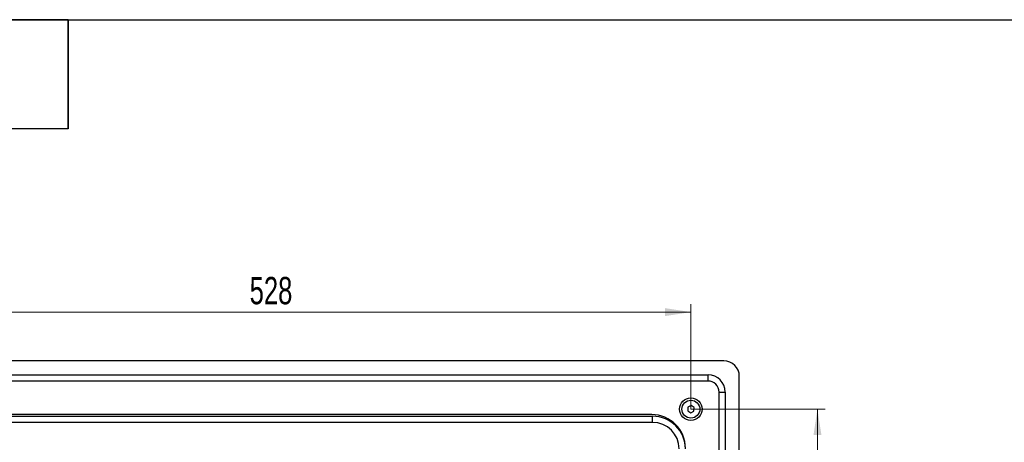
# Model space of a CAD drawing. Header units: millimetres. Extents: x 8 to 415, y 1 to 292.
# Tile 9 of 10: x 84 to 210, y 238 to 292. Entities that reach past the tile are written whole.
import ezdxf

# ---------------------------------------------------------------- set-up
doc = ezdxf.new("R2010")
doc.units = ezdxf.units.MM
doc.styles.add('SLDTEXTSTYLE1', font='TXT', dxfattribs={"width": 0.7})
doc.dimstyles.new('SLDDIMSTYLE0', dxfattribs={"dimtxt": 3.5, "dimasz": 3.302, "dimexe": 0, "dimexo": 0.0625, "dimgap": 0.875, "dimtad": 2, "dimlfac": 5, "dimrnd": 1e-09, "dimzin": 12, "dimdsep": 46, "dimtxsty": 'SLDTEXTSTYLE1', "dimsah": 1, "dimcen": 0.09, "dimadec": 0, "dimazin": 3, "dimtfac": 1, "dimtdec": 3, "dimtofl": 0, "dimtmove": 0, "dimatfit": 3, "dimfxl": 0, "dimfrac": 2, "dimtolj": 1, "dimtzin": 12, "dimarcsym": 0})

# ---------------------------------------------------------------- blocks, each defined once
blk = doc.blocks.new('_D_1')
at = {"color": 7, "linetype": 'Continuous', "lineweight": 0}
for p, q in [((64.08, 242.09), (64.08, 255.53)), ((169.68, 242.09), (169.68, 255.53)), ((64.08, 254.53), (169.68, 254.53))]:
    blk.add_line(p, q, dxfattribs=at)
at = {"color": 7, "linetype": 'Continuous', "lineweight": 18}
for points in [[(64.08, 254.53), (67.39, 254.02), (67.39, 255.04)], [(169.68, 254.53), (166.38, 255.04), (166.38, 254.02)]]:
    blk.add_solid(points, dxfattribs=at)
at = {"color": 7, "linetype": 'Continuous', "lineweight": 18, "insert": (113.21, 259.04), "char_height": 3.5, "attachment_point": 1, "style": 'SLDTEXTSTYLE1'}
blk.add_mtext('528', dxfattribs=at)
blk = doc.blocks.new('_D_2')
at = {"color": 7, "linetype": 'Continuous', "lineweight": 0}
for p, q in [((169.68, 242.09), (186.88, 242.09)), ((185.88, 242.09), (185.88, 136.49)), ((169.68, 136.49), (186.88, 136.49))]:
    blk.add_line(p, q, dxfattribs=at)
at = {"color": 7, "linetype": 'Continuous', "lineweight": 18}
for points in [[(185.88, 242.09), (185.38, 238.79), (186.39, 238.79)], [(185.88, 136.49), (186.39, 139.8), (185.38, 139.8)]]:
    blk.add_solid(points, dxfattribs=at)
at = {"color": 7, "linetype": 'Continuous', "lineweight": 18, "insert": (181.37, 185.62), "char_height": 3.5, "attachment_point": 1, "rotation": 90, "style": 'SLDTEXTSTYLE1'}
blk.add_mtext('528', dxfattribs=at)

msp = doc.modelspace()

# ---------------------------------------------------------------- linework, layer by layer
at = {"color": 7, "linetype": 'Continuous', "lineweight": 25}
for p, q in [((20, 292), (415, 292)), ((90, 292), (20, 292)), ((90, 292), (20, 292)), ((90, 292), (90, 278)), ((90, 278), (90, 292)), ((90, 278), (20, 278)), ((173.8833, 248.2948), (59.8833, 248.2948)), ((61.8833, 246.4948), (171.8833, 246.4948)), ((171.8833, 245.6948), (171.8833, 246.4948)), ((175.8833, 132.2948), (175.8833, 246.2948)), ((171.8833, 245.6948), (61.8833, 245.6948)), ((173.2833, 244.2948), (174.0833, 244.2948)), ((173.2833, 134.2948), (173.2833, 244.2948)), ((174.0833, 244.2948), (174.0833, 134.2948)), ((169.2935, 242.3426), (169.2737, 241.8812)), ((169.7031, 242.5562), (169.2935, 242.3426)), ((170.0928, 242.3083), (169.7031, 242.5562)), ((170.073, 241.8469), (170.0928, 242.3083)), ((164.6833, 241.3948), (69.0833, 241.3948)), ((69.1833, 241.1948), (164.7833, 241.1948)), ((164.7833, 240.3948), (164.7833, 241.1948)), ((169.2737, 241.8812), (169.6635, 241.6333)), ((169.6635, 241.6333), (170.073, 241.8469)), ((164.7833, 240.3948), (69.1833, 240.3948))]:
    msp.add_line(p, q, dxfattribs=at)
for radius in [1.45, 1.15]:
    msp.add_circle((169.6833, 242.0948), radius, dxfattribs=at)
for centre, radius in [((173.8833, 246.2948), 2), ((171.8833, 244.2948), 2.2), ((171.8833, 244.2948), 1.4), ((164.6833, 237.0948), 4.3), ((164.7833, 236.9948), 4.2), ((164.7833, 236.9948), 3.4)]:
    msp.add_arc(centre, radius, 0, 90, dxfattribs=at)

# ---------------------------------------------------------------- dimensions: what is measured, and where the dimension line sits
at = {"color": 7, "linetype": 'Continuous', "lineweight": 18}
dim = msp.add_linear_dim(base=(169.6833, 254.5322), p1=(64.0833, 242.0948), p2=(169.6833, 242.0948), dimstyle='SLDDIMSTYLE0', dxfattribs=at)
dim.commit()
dim.dimension.update_dxf_attribs({"geometry": '_D_1', "text_midpoint": (116.8833, 254.5322), "dimtype": 160})
dim = msp.add_linear_dim(base=(185.8833, 136.4948), p1=(169.6833, 242.0948), p2=(169.6833, 136.4948), angle=90, dimstyle='SLDDIMSTYLE0', dxfattribs=at)
dim.commit()
dim.dimension.update_dxf_attribs({"geometry": '_D_2', "text_midpoint": (185.8833, 189.2948), "dimtype": 160})

doc.saveas('drawing.dxf')
